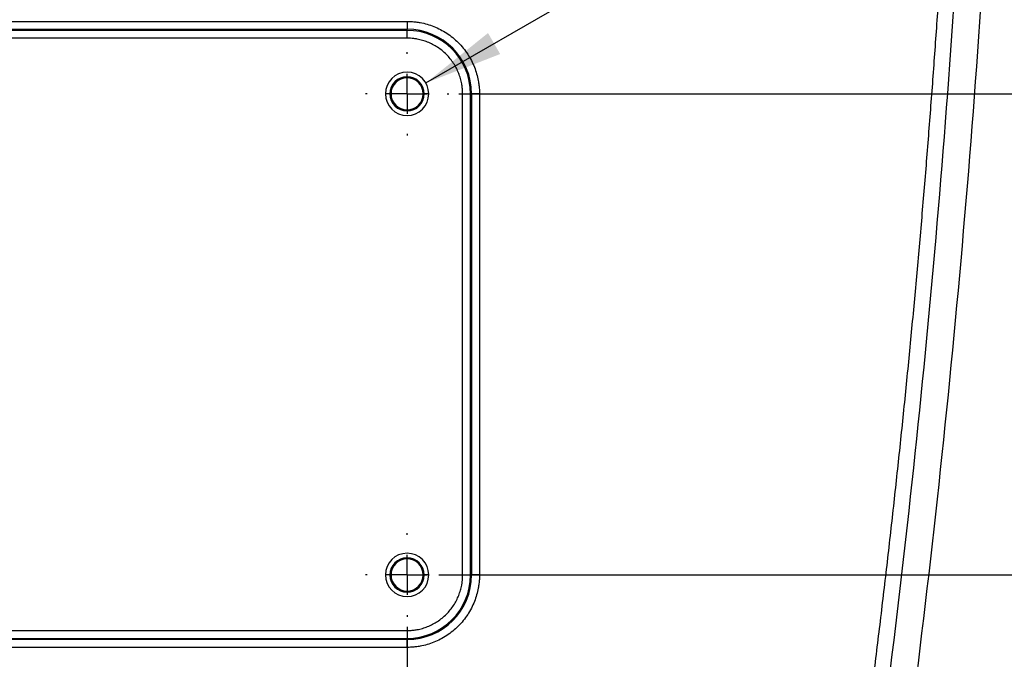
# Model space of a CAD drawing. Header units: millimetres. Extents: x 0 to 2235, y 0 to 1727.
# Tile 26 of 60: x 1046 to 1296, y 430 to 593. Entities that reach past the tile are written whole.
import ezdxf

# ---------------------------------------------------------------- set-up
doc = ezdxf.new("R2010")
doc.units = ezdxf.units.MM
doc.header["$LTSCALE"] = 2
doc.linetypes.add('CENTERX2', pattern=[20.32, 12.7, -2.54, 2.54, -2.54])
doc.layers.add('CENTER', color=40, linetype='CENTERX2')
doc.layers.add('DIMENSIONS', color=140, linetype='Continuous', lineweight=25)
doc.styles.add('SLDTEXTSTYLE0', font='TXT', dxfattribs={"width": 0.75})
doc.dimstyles.new('SLDDIMSTYLE0', dxfattribs={"dimtxt": 20, "dimasz": 20, "dimexe": 0, "dimexo": 0.0625, "dimgap": 5, "dimtad": 0, "dimtih": 1, "dimtoh": 1, "dimdec": 1, "dimlfac": 0.5, "dimrnd": 1e-09, "dimzin": 4, "dimdsep": 46, "dimtxsty": 'SLDTEXTSTYLE0', "dimsah": 1, "dimcen": 0.09, "dimadec": 0, "dimazin": 1, "dimtfac": 1, "dimtdec": 1, "dimtofl": 0, "dimtmove": 0, "dimatfit": 3, "dimfxl": 1, "dimfrac": 2, "dimtolj": 1, "dimtzin": 12, "dimarcsym": 0})
doc.dimstyles.new('SLDDIMSTYLE2', dxfattribs={"dimtxt": 20, "dimasz": 20, "dimexe": 0, "dimexo": 0.0625, "dimgap": 5, "dimtad": 0, "dimtih": 1, "dimtoh": 1, "dimdec": 1, "dimlfac": 0.5, "dimrnd": 1e-09, "dimzin": 12, "dimdsep": 46, "dimtxsty": 'SLDTEXTSTYLE0', "dimsah": 1, "dimcen": 0.09, "dimadec": 0, "dimazin": 3, "dimtfac": 1, "dimtdec": 1, "dimtofl": 0, "dimtmove": 0, "dimatfit": 3, "dimfxl": 1, "dimfrac": 2, "dimtolj": 1, "dimtzin": 12, "dimarcsym": 0})
doc.dimstyles.new('SLDDIMSTYLE3', dxfattribs={"dimtxt": 20, "dimasz": 20, "dimexe": 0, "dimexo": 0.0625, "dimgap": 5, "dimtad": 0, "dimtih": 1, "dimtoh": 1, "dimdec": 1, "dimlfac": 0.5, "dimrnd": 1e-09, "dimzin": 4, "dimdsep": 46, "dimtxsty": 'SLDTEXTSTYLE0', "dimsah": 1, "dimcen": 0.09, "dimadec": 0, "dimazin": 1, "dimtfac": 1, "dimtdec": 1, "dimtmove": 0, "dimatfit": 0, "dimfxl": 1, "dimfrac": 2, "dimtolj": 1, "dimtzin": 12, "dimarcsym": 0})
doc.dimstyles.new('SLDDIMSTYLE4', dxfattribs={"dimtxt": 20, "dimasz": 20, "dimexe": 0, "dimexo": 0.0625, "dimgap": 5, "dimtad": 0, "dimtih": 1, "dimtoh": 1, "dimdec": 1, "dimlfac": 0.5, "dimrnd": 1e-09, "dimzin": 12, "dimdsep": 46, "dimtxsty": 'SLDTEXTSTYLE0', "dimsah": 1, "dimcen": 0, "dimadec": 0, "dimazin": 3, "dimtfac": 1, "dimtdec": 1, "dimtofl": 0, "dimtmove": 0, "dimatfit": 3, "dimfxl": 1, "dimfrac": 2, "dimtolj": 1, "dimtzin": 12, "dimarcsym": 0})

# ---------------------------------------------------------------- blocks, each defined once
blk = doc.blocks.new('_D_11')
at = {"layer": 'DIMENSIONS', "transparency": 16777216}
for p, q in [((798.05, 479.28), (798.05, 320.75)), ((935.05, 479.28), (935.05, 320.75)), ((1004.54, 330.05), (998.45, 330.05)), ((998.45, 330.05), (998.45, 298.3)), ((1056.26, 330.05), (1062.36, 330.05)), ((1062.36, 330.05), (1062.36, 298.3)), ((798.05, 327.1), (935.05, 327.1)), ((935.05, 327.1), (988.3, 327.1)), ((998.45, 298.3), (1004.54, 298.3)), ((1062.36, 298.3), (1056.26, 298.3))]:
    blk.add_line(p, q, dxfattribs=at)
for points in [[(798.05, 327.1), (818.05, 324.03), (818.05, 330.18)], [(935.05, 327.1), (915.05, 330.18), (915.05, 324.03)]]:
    blk.add_solid(points, dxfattribs=at)
at = {"layer": 'DIMENSIONS', "transparency": 16777216, "char_height": 20, "attachment_point": 1, "style": 'SLDTEXTSTYLE0'}
for s, insert in [('68.5', (1004.54, 359.89)), ('2.70', (1004.54, 324.08))]:
    blk.add_mtext(s, dxfattribs=dict(at, insert=insert))
blk = doc.blocks.new('_D_14')
at = {"layer": 'DIMENSIONS', "transparency": 16777216}
for p, q in [((452.05, 438.61), (452.05, 166.14)), ((1144.05, 438.61), (1144.05, 166.14)), ((764.8, 175.43), (758.7, 175.43)), ((758.7, 175.43), (758.7, 143.68)), ((831.3, 175.43), (837.39, 175.43)), ((837.39, 175.43), (837.39, 143.68)), ((452.05, 172.49), (748.55, 172.49)), ((1144.05, 172.49), (847.54, 172.49)), ((758.7, 143.68), (764.8, 143.68)), ((837.39, 143.68), (831.3, 143.68))]:
    blk.add_line(p, q, dxfattribs=at)
for points in [[(452.05, 172.49), (472.05, 169.41), (472.05, 175.56)], [(1144.05, 172.49), (1124.05, 175.56), (1124.05, 169.41)]]:
    blk.add_solid(points, dxfattribs=at)
at = {"layer": 'DIMENSIONS', "transparency": 16777216, "char_height": 20, "attachment_point": 1, "style": 'SLDTEXTSTYLE0'}
for s, insert in [('346.0', (764.8, 205.27)), ('13.62', (764.8, 169.46))]:
    blk.add_mtext(s, dxfattribs=dict(at, insert=insert))
blk = doc.blocks.new('_D_15')
at = {"layer": 'DIMENSIONS', "transparency": 16777216}
for p, q in [((1338.66, 573.73), (1338.66, 612.19)), ((1157.17, 573.73), (1345.01, 573.73)), ((1312.79, 515.68), (1306.7, 515.68)), ((1306.7, 515.68), (1306.7, 483.93)), ((1364.52, 515.68), (1370.61, 515.68)), ((1370.61, 515.68), (1370.61, 483.93)), ((1306.7, 483.93), (1312.79, 483.93)), ((1370.61, 483.93), (1364.52, 483.93)), ((1152.09, 451.73), (1345.01, 451.73)), ((1338.66, 451.73), (1338.66, 413.27))]:
    blk.add_line(p, q, dxfattribs=at)
for points in [[(1338.66, 573.73), (1341.73, 593.73), (1335.58, 593.73)], [(1338.66, 451.73), (1335.58, 431.73), (1341.73, 431.73)]]:
    blk.add_solid(points, dxfattribs=at)
at = {"layer": 'DIMENSIONS', "transparency": 16777216, "char_height": 20, "attachment_point": 1, "style": 'SLDTEXTSTYLE0'}
for s, insert in [('61.0', (1312.79, 545.52)), ('2.40', (1312.79, 509.71))]:
    blk.add_mtext(s, dxfattribs=dict(at, insert=insert))
blk = doc.blocks.new('_D_16')
at = {"layer": 'DIMENSIONS', "transparency": 16777216}
for p, q in [((1148.81, 576.48), (1313.91, 671.8)), ((1313.91, 671.8), (1344.29, 671.8))]:
    blk.add_line(p, q, dxfattribs=at)
blk.add_solid([(1148.81, 576.48), (1167.67, 583.82), (1164.59, 589.15)], dxfattribs=at)
at = {"layer": 'DIMENSIONS', "transparency": 16777216, "char_height": 20, "attachment_point": 1, "style": 'SLDTEXTSTYLE0'}
for s, insert in [('M5X0.8', (1347.47, 697.58)), ('(8X)', (1368.35, 665.83))]:
    blk.add_mtext(s, dxfattribs=dict(at, insert=insert))
blk = doc.blocks.new('SW_CENTERMARKSYMBOL_6')
at = {"layer": 'CENTER', "color": 0}
for p, q in [((0, 10.16), (0, 10.58)), ((0, 0), (0, 5.08)), ((-10.16, 0), (-10.58, 0)), ((0, 0), (-5.08, 0)), ((0, 0), (0, -5.08)), ((0, 0), (5.08, 0)), ((10.16, 0), (10.58, 0)), ((0, -10.16), (0, -10.58))]:
    blk.add_line(p, q, dxfattribs=at)
blk = doc.blocks.new('SW_CENTERMARKSYMBOL_7')
at = {"layer": 'CENTER', "color": 0}
for p, q in [((0, 10.16), (0, 10.58)), ((0, 0), (0, 5.08)), ((-10.16, 0), (-10.58, 0)), ((0, 0), (-5.08, 0)), ((0, 0), (0, -5.08)), ((0, 0), (5.08, 0)), ((10.16, 0), (10.58, 0)), ((0, -10.16), (0, -10.58))]:
    blk.add_line(p, q, dxfattribs=at)

msp = doc.modelspace()

# ---------------------------------------------------------------- linework, layer by layer
for p, q in [((452.05, 592.1), (1144.05, 592.1)), ((452.05, 590.1), (1144.05, 590.1)), ((1144.05, 589.83), (452.05, 589.83)), ((1144.05, 592.1), (1144.05, 590.1)), ((1144.05, 589.83), (1144.05, 590.1)), ((1144.05, 587.83), (1144.05, 589.83)), ((1144.05, 587.83), (452.05, 587.83)), ((1139.7, 573.73), (1138.55, 573.73)), ((1139.97, 573.73), (1139.7, 573.73)), ((1148.4, 573.73), (1148.13, 573.73)), ((1149.55, 573.73), (1148.4, 573.73)), ((1158.15, 573.73), (1160.15, 573.73)), ((1158.15, 451.73), (1158.15, 573.73)), ((1160.15, 573.73), (1160.42, 573.73)), ((1160.15, 451.73), (1160.15, 573.73)), ((1160.42, 573.73), (1160.42, 451.73)), ((1162.42, 573.73), (1160.42, 573.73)), ((1162.42, 573.73), (1162.42, 451.73)), ((1139.7, 451.73), (1138.55, 451.73)), ((1139.97, 451.73), (1139.7, 451.73)), ((1148.4, 451.73), (1148.13, 451.73)), ((1149.55, 451.73), (1148.4, 451.73)), ((1158.15, 451.73), (1160.15, 451.73)), ((1160.15, 451.73), (1160.42, 451.73)), ((1162.42, 451.73), (1160.42, 451.73)), ((806.75, 437.63), (1144.05, 437.63)), ((1144.05, 437.63), (1144.05, 435.63)), ((806.88, 435.63), (1144.05, 435.63)), ((1144.05, 435.36), (807.06, 435.36)), ((1144.05, 435.63), (1144.05, 435.36)), ((1144.05, 433.36), (1144.05, 435.36)), ((1144.05, 433.36), (807.06, 433.36))]:
    msp.add_line(p, q)
for centre, radius, start, end in [((1144.05, 573.73), 16.37, 0, 90), ((1144.05, 573.73), 16.1, 0, 90), ((1144.05, 573.73), 5.5, 0, 180), ((1144.05, 573.73), 4.35, 0, 180), ((1144.05, 573.73), 4.08, 0, 180), ((1144.05, 573.73), 5.5, 180, 0), ((1144.05, 573.73), 4.35, 180, 0), ((1144.05, 573.73), 4.08, 180, 0), ((1144.05, 451.73), 5.5, 0, 180), ((1144.05, 451.73), 4.35, 0, 180), ((1144.05, 451.73), 4.08, 0, 180), ((1144.05, 451.73), 5.5, 180, 0), ((1144.05, 451.73), 4.35, 180, 0), ((1144.05, 451.73), 4.08, 180, 0), ((1144.05, 451.73), 16.37, 270, 0), ((1144.05, 451.73), 16.1, 270, 0)]:
    msp.add_arc(centre, radius, start, end)
for points, knots in [([(1291.67, 629.95), (1289.41, 589.48), (1286.32, 549.06), (1278.53, 468.36), (1273.81, 428.11), (1268.28, 387.95)], [0, 0, 0, 0, 0.5, 0.5, 1, 1, 1, 1]), ([(1257.51, 388.5), (1257.85, 390.99), (1258.54, 395.99), (1259.54, 403.48), (1260.53, 410.98), (1261.49, 418.47), (1262.44, 425.97), (1263.37, 433.47), (1264.28, 440.98), (1265.17, 448.48), (1266.05, 455.99), (1266.9, 463.5), (1267.74, 471.01), (1268.55, 478.52), (1269.35, 486.04), (1270.12, 493.55), (1270.88, 501.07), (1271.62, 508.59), (1272.34, 516.11), (1273.04, 523.64), (1273.73, 531.16), (1274.39, 538.69), (1275.03, 546.22), (1275.66, 553.75), (1276.26, 561.28), (1276.85, 568.82), (1277.42, 576.35), (1277.97, 583.89), (1278.5, 591.43), (1279.01, 598.98), (1279.5, 606.52), (1279.98, 614.07), (1280.28, 619.1), (1280.43, 621.62)], [0, 0, 0, 0, 0.0322728, 0.0645426, 0.0968097, 0.1290742, 0.1613364, 0.1935963, 0.2258544, 0.2581107, 0.2903655, 0.3226189, 0.3548712, 0.3871226, 0.4193733, 0.4516235, 0.4838734, 0.5161232, 0.5483732, 0.5806234, 0.6128742, 0.6451257, 0.6773782, 0.7096318, 0.7418868, 0.7741433, 0.8064016, 0.8386618, 0.8709243, 0.9031891, 0.9354565, 0.9677268, 1, 1, 1, 1]), ([(1144.05, 592.1), (1144.24, 592.1), (1144.61, 592.1), (1145.17, 592.07), (1145.73, 592.03), (1146.28, 591.97), (1146.84, 591.89), (1147.79, 591.73), (1149.13, 591.42), (1150.84, 590.83), (1152.51, 590.07), (1154.67, 588.81), (1157.13, 586.81), (1159.13, 584.36), (1160.39, 582.2), (1161.15, 580.53), (1161.73, 578.82), (1162.09, 577.29), (1162.29, 575.97), (1162.4, 574.85), (1162.41, 574.11), (1162.42, 573.73)], [0, 0, 0, 0, 0.019453, 0.038872, 0.058274, 0.077679, 0.097104, 0.116567, 0.178312, 0.240094, 0.304413, 0.368769, 0.500007, 0.631244, 0.695564, 0.75992, 0.821665, 0.883447, 0.922314, 0.961117, 1, 1, 1, 1]), ([(1158.15, 573.73), (1158.15, 573.9), (1158.15, 574.25), (1158.12, 574.76), (1158.07, 575.28), (1158, 575.79), (1157.87, 576.58), (1157.62, 577.64), (1157.17, 578.95), (1156.59, 580.23), (1155.62, 581.89), (1154.09, 583.78), (1152.21, 585.31), (1150.55, 586.28), (1149.27, 586.86), (1147.95, 587.31), (1146.78, 587.58), (1145.77, 587.74), (1144.91, 587.82), (1144.34, 587.83), (1144.05, 587.83)], [0, 0, 0, 0, 0.023337, 0.04663, 0.069912, 0.093213, 0.116565, 0.178305, 0.240092, 0.304406, 0.368768, 0.500006, 0.631244, 0.695558, 0.759919, 0.821659, 0.883446, 0.922311, 0.961114, 1, 1, 1, 1]), ([(1162.42, 451.73), (1162.42, 451.55), (1162.41, 451.17), (1162.39, 450.61), (1162.34, 450.05), (1162.28, 449.5), (1162.21, 448.94), (1162.05, 447.99), (1161.73, 446.65), (1161.15, 444.94), (1160.39, 443.27), (1159.13, 441.11), (1157.13, 438.65), (1154.67, 436.66), (1152.51, 435.39), (1150.84, 434.63), (1149.13, 434.05), (1147.61, 433.69), (1146.29, 433.49), (1145.17, 433.38), (1144.42, 433.37), (1144.05, 433.36)], [0, 0, 0, 0, 0.0194529, 0.0388715, 0.0582742, 0.0776788, 0.0971036, 0.1165667, 0.178312, 0.2400936, 0.3044131, 0.3687691, 0.5000067, 0.6312443, 0.6955638, 0.7599198, 0.821665, 0.8834467, 0.9223138, 0.9611165, 1, 1, 1, 1]), ([(1144.05, 437.63), (1144.22, 437.63), (1144.56, 437.64), (1145.08, 437.67), (1145.59, 437.71), (1146.11, 437.78), (1146.89, 437.91), (1147.95, 438.16), (1149.27, 438.61), (1150.55, 439.19), (1152.2, 440.16), (1154.09, 441.69), (1155.62, 443.58), (1156.59, 445.23), (1157.17, 446.52), (1157.62, 447.83), (1157.9, 449), (1158.05, 450.02), (1158.14, 450.87), (1158.15, 451.45), (1158.15, 451.73)], [0, 0, 0, 0, 0.023337, 0.04663, 0.069912, 0.093213, 0.116565, 0.178305, 0.240092, 0.304406, 0.368768, 0.500006, 0.631244, 0.695558, 0.759919, 0.821659, 0.883446, 0.922311, 0.961114, 1, 1, 1, 1])]:
    msp.add_open_spline(points, degree=3, knots=knots)
msp.add_open_spline([(1261.46, 387.95), (1272.16, 465.42), (1279.82, 543.31), (1284.41, 621.38)], degree=3)

# ---------------------------------------------------------------- block references
at = {"layer": 'CENTER'}
for name, p in [('SW_CENTERMARKSYMBOL_7', (1144.05, 573.73)), ('SW_CENTERMARKSYMBOL_6', (1144.05, 451.73))]:
    msp.add_blockref(name, p, dxfattribs=at)

# ---------------------------------------------------------------- dimensions: what is measured, and where the dimension line sits
at = {"layer": 'DIMENSIONS'}
dim = msp.add_radius_dim(center=(1144.05, 573.73), mpoint=(1148.81, 576.48), text='M5X0.8\\P(8X)', dimstyle='SLDDIMSTYLE4', override={"dimpost": '<>'}, dxfattribs=at)
dim.commit()
dim.dimension.update_dxf_attribs({"geometry": '_D_16', "text_midpoint": (1393.7, 671.8), "dimtype": 164})
for base, p1, p2, angle, dimstyle, picture, middle in [((1338.66, 573.73), (1149.55, 451.73), (1154.63, 573.73), 90, 'SLDDIMSTYLE3', '_D_15', (1338.66, 512.73)), ((935.05, 327.1), (798.05, 481.82), (935.05, 481.82), 0, 'SLDDIMSTYLE2', '_D_11', (1030.4, 327.1))]:
    dim = msp.add_linear_dim(base=base, p1=p1, p2=p2, angle=angle, dimstyle=dimstyle, dxfattribs=at)
    dim.commit()
    dim.dimension.update_dxf_attribs({"geometry": picture, "text_midpoint": middle, "dimtype": 160})
dim = msp.add_linear_dim(base=(1144.05, 172.49), p1=(452.05, 441.15), p2=(1144.05, 441.15), dimstyle='SLDDIMSTYLE0', dxfattribs=at)
dim.commit()
dim.dimension.update_dxf_attribs({"geometry": '_D_14', "text_midpoint": (798.05, 172.49), "dimtype": 160})

doc.saveas('drawing.dxf')
